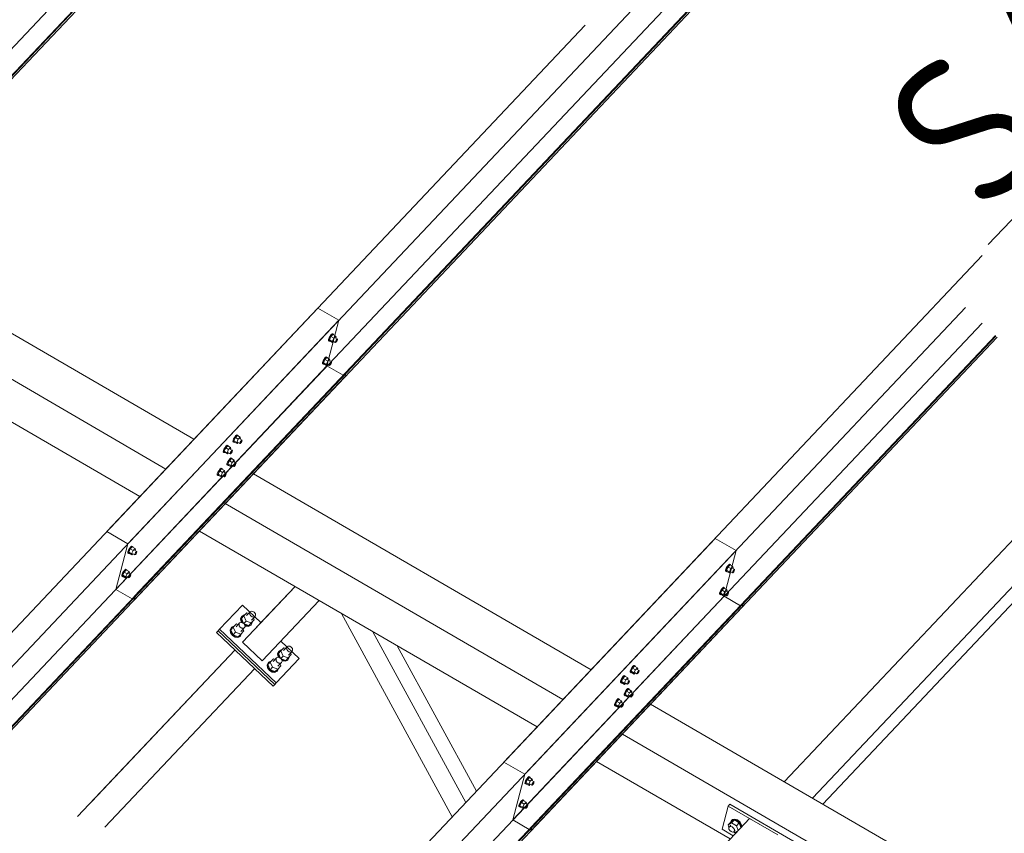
# Model space of a CAD drawing. Header units: millimetres. Extents: x -681 to 506, y -45 to 794.
# Tile 116 of 256: x -288 to -255, y 412 to 438. Entities that reach past the tile are written whole.
import ezdxf

# ---------------------------------------------------------------- set-up
doc = ezdxf.new("R2010")
doc.units = ezdxf.units.MM
doc.header["$LTSCALE"] = 0.6
doc.linetypes.add('XKITLINE00', pattern=[0])
for name, color, linetype, lineweight in [('Bolt', 7, 'Continuous', 0), ('Part', 2, 'Continuous', 0), ('PartMark', 3, 'Continuous', 0)]:
    doc.layers.add(name, color=color, linetype=linetype, lineweight=lineweight)
doc.styles.add('ISOCPEUR', font='ISOCPEUR.TTF')

msp = doc.modelspace()

# ---------------------------------------------------------------- linework, layer by layer
at = {"layer": 'Bolt', "color": 3, "linetype": 'XKITLINE00', "lineweight": 0}
for p, q in [((-277.446, 427.705), (-277.443, 427.741)), ((-277.446, 427.705), (-277.422, 427.692)), ((-277.422, 427.796), (-277.443, 427.741)), ((-277.388, 427.856), (-277.422, 427.796)), ((-277.422, 427.692), (-277.42, 427.727)), ((-277.406, 427.685), (-277.422, 427.692)), ((-277.42, 427.727), (-277.399, 427.782)), ((-277.363, 427.839), (-277.414, 427.733)), ((-277.321, 427.68), (-277.414, 427.733)), ((-277.414, 427.733), (-277.401, 427.695)), ((-277.396, 427.693), (-277.406, 427.685)), ((-277.401, 427.695), (-277.308, 427.641)), ((-277.399, 427.782), (-277.365, 427.842)), ((-277.35, 427.905), (-277.388, 427.856)), ((-277.365, 427.842), (-277.327, 427.891)), ((-277.3, 427.906), (-277.363, 427.839)), ((-277.271, 427.785), (-277.363, 427.839)), ((-277.319, 427.929), (-277.35, 427.905)), ((-277.327, 427.891), (-277.295, 427.916)), ((-277.321, 427.68), (-277.271, 427.785)), ((-277.321, 427.68), (-277.308, 427.641)), ((-277.302, 427.923), (-277.319, 427.929)), ((-277.308, 427.641), (-277.272, 427.68)), ((-277.302, 427.923), (-277.279, 427.909)), ((-277.3, 427.906), (-277.207, 427.852)), ((-277.295, 427.916), (-277.279, 427.909)), ((-277.294, 427.692), (-277.219, 427.649)), ((-277.279, 427.909), (-277.28, 427.894)), ((-277.207, 427.852), (-277.271, 427.785)), ((-277.222, 427.801), (-277.147, 427.758)), ((-277.219, 427.649), (-277.218, 427.667)), ((-277.218, 427.667), (-277.207, 427.694)), ((-277.195, 427.658), (-277.211, 427.646)), ((-277.194, 427.814), (-277.207, 427.852)), ((-277.207, 427.694), (-277.19, 427.724)), ((-277.205, 427.791), (-277.194, 427.814)), ((-277.176, 427.682), (-277.195, 427.658)), ((-277.19, 427.724), (-277.171, 427.749)), ((-277.159, 427.712), (-277.176, 427.682)), ((-277.171, 427.749), (-277.156, 427.761)), ((-277.149, 427.74), (-277.159, 427.712)), ((-277.156, 427.761), (-277.147, 427.758)), ((-277.147, 427.758), (-277.149, 427.74)), ((-277.211, 427.646), (-277.219, 427.649)), ((-277.619, 427.04), (-277.64, 426.985)), ((-277.585, 427.1), (-277.619, 427.04)), ((-277.617, 426.972), (-277.596, 427.027)), ((-277.561, 427.083), (-277.611, 426.978)), ((-277.596, 427.027), (-277.562, 427.087)), ((-277.548, 427.149), (-277.585, 427.1)), ((-277.562, 427.087), (-277.524, 427.136)), ((-277.498, 427.15), (-277.561, 427.083)), ((-277.468, 427.029), (-277.561, 427.083)), ((-277.516, 427.174), (-277.548, 427.149)), ((-277.524, 427.136), (-277.493, 427.16)), ((-277.518, 426.924), (-277.468, 427.029)), ((-277.5, 427.167), (-277.516, 427.174)), ((-277.5, 427.167), (-277.476, 427.154)), ((-277.498, 427.15), (-277.405, 427.096)), ((-277.493, 427.16), (-277.476, 427.154)), ((-277.476, 427.154), (-277.477, 427.138)), ((-277.405, 427.096), (-277.468, 427.029)), ((-277.419, 427.045), (-277.345, 427.002)), ((-277.392, 427.058), (-277.405, 427.096)), ((-277.403, 427.036), (-277.392, 427.058)), ((-277.643, 426.95), (-277.64, 426.985)), ((-277.643, 426.95), (-277.62, 426.936)), ((-277.62, 426.936), (-277.617, 426.972)), ((-277.603, 426.93), (-277.62, 426.936)), ((-277.518, 426.924), (-277.611, 426.978)), ((-277.611, 426.978), (-277.598, 426.94)), ((-277.594, 426.937), (-277.603, 426.93)), ((-277.598, 426.94), (-277.506, 426.886)), ((-277.518, 426.924), (-277.506, 426.886)), ((-277.506, 426.886), (-277.469, 426.924)), ((-277.491, 426.937), (-277.417, 426.893)), ((-277.417, 426.893), (-277.415, 426.911)), ((-277.408, 426.89), (-277.417, 426.893)), ((-277.415, 426.911), (-277.405, 426.939)), ((-277.393, 426.903), (-277.408, 426.89)), ((-277.405, 426.939), (-277.388, 426.969)), ((-277.374, 426.927), (-277.393, 426.903)), ((-277.388, 426.969), (-277.369, 426.993)), ((-277.357, 426.957), (-277.374, 426.927)), ((-277.369, 426.993), (-277.353, 427.005)), ((-277.346, 426.984), (-277.357, 426.957)), ((-277.353, 427.005), (-277.345, 427.002)), ((-277.345, 427.002), (-277.346, 426.984)), ((-280.573, 424.393), (-280.57, 424.428)), ((-280.549, 424.483), (-280.57, 424.428)), ((-280.515, 424.543), (-280.549, 424.483)), ((-280.547, 424.415), (-280.526, 424.47)), ((-280.49, 424.526), (-280.541, 424.421)), ((-280.526, 424.47), (-280.492, 424.53)), ((-280.477, 424.592), (-280.515, 424.543)), ((-280.492, 424.53), (-280.454, 424.579)), ((-280.427, 424.593), (-280.49, 424.526)), ((-280.398, 424.472), (-280.49, 424.526)), ((-280.446, 424.617), (-280.477, 424.592)), ((-280.454, 424.579), (-280.423, 424.603)), ((-280.448, 424.367), (-280.398, 424.472)), ((-280.429, 424.61), (-280.446, 424.617)), ((-280.429, 424.61), (-280.406, 424.597)), ((-280.427, 424.593), (-280.334, 424.539)), ((-280.423, 424.603), (-280.406, 424.597)), ((-280.406, 424.597), (-280.407, 424.582)), ((-280.334, 424.539), (-280.398, 424.472)), ((-280.349, 424.488), (-280.274, 424.445)), ((-280.321, 424.501), (-280.334, 424.539)), ((-280.332, 424.479), (-280.321, 424.501)), ((-280.317, 424.412), (-280.299, 424.436)), ((-280.299, 424.436), (-280.283, 424.449)), ((-280.276, 424.428), (-280.286, 424.4)), ((-280.283, 424.449), (-280.274, 424.445)), ((-280.274, 424.445), (-280.276, 424.428)), ((-280.866, 424.148), (-280.887, 424.092)), ((-280.832, 424.208), (-280.866, 424.148)), ((-280.864, 424.079), (-280.843, 424.134)), ((-280.807, 424.19), (-280.858, 424.085)), ((-280.843, 424.134), (-280.809, 424.194)), ((-280.794, 424.256), (-280.832, 424.208)), ((-280.809, 424.194), (-280.771, 424.243)), ((-280.744, 424.257), (-280.807, 424.19)), ((-280.715, 424.137), (-280.807, 424.19)), ((-280.763, 424.281), (-280.794, 424.256)), ((-280.771, 424.243), (-280.74, 424.267)), ((-280.765, 424.031), (-280.715, 424.137)), ((-280.746, 424.274), (-280.763, 424.281)), ((-280.746, 424.274), (-280.723, 424.261)), ((-280.744, 424.257), (-280.651, 424.204)), ((-280.74, 424.267), (-280.723, 424.261)), ((-280.723, 424.261), (-280.724, 424.246)), ((-280.651, 424.204), (-280.715, 424.137)), ((-280.666, 424.153), (-280.592, 424.11)), ((-280.638, 424.165), (-280.651, 424.204)), ((-280.649, 424.143), (-280.638, 424.165)), ((-280.616, 424.1), (-280.6, 424.113)), ((-280.6, 424.113), (-280.592, 424.11)), ((-280.592, 424.11), (-280.593, 424.092)), ((-280.573, 424.393), (-280.549, 424.379)), ((-280.549, 424.379), (-280.547, 424.415)), ((-280.533, 424.373), (-280.549, 424.379)), ((-280.448, 424.367), (-280.541, 424.421)), ((-280.541, 424.421), (-280.528, 424.383)), ((-280.523, 424.38), (-280.533, 424.373)), ((-280.528, 424.383), (-280.435, 424.329)), ((-280.448, 424.367), (-280.435, 424.329)), ((-280.435, 424.329), (-280.399, 424.367)), ((-280.421, 424.38), (-280.346, 424.337)), ((-280.346, 424.337), (-280.345, 424.354)), ((-280.338, 424.333), (-280.346, 424.337)), ((-280.345, 424.354), (-280.334, 424.382)), ((-280.322, 424.346), (-280.338, 424.333)), ((-280.334, 424.382), (-280.317, 424.412)), ((-280.303, 424.37), (-280.322, 424.346)), ((-280.286, 424.4), (-280.303, 424.37)), ((-280.89, 424.057), (-280.887, 424.092)), ((-280.89, 424.057), (-280.866, 424.043)), ((-280.866, 424.043), (-280.864, 424.079)), ((-280.85, 424.037), (-280.866, 424.043)), ((-280.765, 424.031), (-280.858, 424.085)), ((-280.858, 424.085), (-280.845, 424.047)), ((-280.84, 424.044), (-280.85, 424.037)), ((-280.845, 424.047), (-280.752, 423.993)), ((-280.765, 424.031), (-280.752, 423.993)), ((-280.752, 423.993), (-280.716, 424.031)), ((-280.712, 423.788), (-280.746, 423.728)), ((-280.738, 424.044), (-280.663, 424.001)), ((-280.675, 423.837), (-280.712, 423.788)), ((-280.689, 423.774), (-280.651, 423.823)), ((-280.625, 423.838), (-280.688, 423.771)), ((-280.643, 423.861), (-280.675, 423.837)), ((-280.663, 424.001), (-280.662, 424.018)), ((-280.655, 423.998), (-280.663, 424.001)), ((-280.662, 424.018), (-280.651, 424.046)), ((-280.639, 424.01), (-280.655, 423.998)), ((-280.651, 424.046), (-280.634, 424.076)), ((-280.651, 423.823), (-280.62, 423.848)), ((-280.627, 423.855), (-280.643, 423.861)), ((-280.62, 424.034), (-280.639, 424.01)), ((-280.634, 424.076), (-280.616, 424.1)), ((-280.627, 423.855), (-280.603, 423.841)), ((-280.625, 423.838), (-280.532, 423.784)), ((-280.603, 424.064), (-280.62, 424.034)), ((-280.62, 423.848), (-280.603, 423.841)), ((-280.603, 423.841), (-280.604, 423.826)), ((-280.593, 424.092), (-280.603, 424.064)), ((-280.532, 423.784), (-280.595, 423.717)), ((-280.519, 423.746), (-280.532, 423.784)), ((-280.992, 423.501), (-281.029, 423.452)), ((-281.006, 423.439), (-280.968, 423.487)), ((-280.942, 423.502), (-281.005, 423.435)), ((-280.96, 423.525), (-280.992, 423.501)), ((-280.968, 423.487), (-280.937, 423.512)), ((-280.944, 423.519), (-280.96, 423.525)), ((-280.944, 423.519), (-280.92, 423.505)), ((-280.942, 423.502), (-280.849, 423.448)), ((-280.937, 423.512), (-280.92, 423.505)), ((-280.92, 423.505), (-280.921, 423.49)), ((-280.77, 423.637), (-280.768, 423.673)), ((-280.77, 423.637), (-280.747, 423.624)), ((-280.746, 423.728), (-280.768, 423.673)), ((-280.747, 423.624), (-280.744, 423.659)), ((-280.73, 423.617), (-280.747, 423.624)), ((-280.744, 423.659), (-280.723, 423.714)), ((-280.688, 423.771), (-280.738, 423.666)), ((-280.645, 423.612), (-280.738, 423.666)), ((-280.738, 423.666), (-280.725, 423.627)), ((-280.721, 423.625), (-280.73, 423.617)), ((-280.725, 423.627), (-280.633, 423.573)), ((-280.723, 423.714), (-280.689, 423.774)), ((-280.595, 423.717), (-280.688, 423.771)), ((-280.645, 423.612), (-280.595, 423.717)), ((-280.645, 423.612), (-280.633, 423.573)), ((-280.633, 423.573), (-280.596, 423.612)), ((-280.618, 423.624), (-280.544, 423.581)), ((-280.546, 423.733), (-280.472, 423.69)), ((-280.544, 423.581), (-280.542, 423.599)), ((-280.535, 423.578), (-280.544, 423.581)), ((-280.542, 423.599), (-280.532, 423.626)), ((-280.52, 423.59), (-280.535, 423.578)), ((-280.532, 423.626), (-280.515, 423.656)), ((-280.53, 423.723), (-280.519, 423.746)), ((-280.501, 423.614), (-280.52, 423.59)), ((-280.515, 423.656), (-280.496, 423.681)), ((-280.484, 423.644), (-280.501, 423.614)), ((-280.496, 423.681), (-280.48, 423.693)), ((-280.473, 423.672), (-280.484, 423.644)), ((-280.48, 423.693), (-280.472, 423.69)), ((-280.472, 423.69), (-280.473, 423.672)), ((-281.087, 423.301), (-281.085, 423.337)), ((-281.087, 423.301), (-281.064, 423.288)), ((-281.063, 423.392), (-281.085, 423.337)), ((-281.064, 423.288), (-281.061, 423.323)), ((-281.047, 423.282), (-281.064, 423.288)), ((-281.029, 423.452), (-281.063, 423.392)), ((-281.061, 423.323), (-281.04, 423.379)), ((-281.005, 423.435), (-281.055, 423.33)), ((-280.962, 423.276), (-281.055, 423.33)), ((-281.055, 423.33), (-281.043, 423.291)), ((-281.038, 423.289), (-281.047, 423.282)), ((-281.043, 423.291), (-280.95, 423.237)), ((-281.04, 423.379), (-281.006, 423.439)), ((-280.912, 423.381), (-281.005, 423.435)), ((-280.962, 423.276), (-280.912, 423.381)), ((-280.962, 423.276), (-280.95, 423.237)), ((-280.95, 423.237), (-280.913, 423.276)), ((-280.935, 423.288), (-280.861, 423.245)), ((-280.849, 423.448), (-280.912, 423.381)), ((-280.863, 423.397), (-280.789, 423.354)), ((-280.861, 423.245), (-280.859, 423.263)), ((-280.852, 423.242), (-280.861, 423.245)), ((-280.859, 423.263), (-280.849, 423.291)), ((-280.837, 423.254), (-280.852, 423.242)), ((-280.836, 423.41), (-280.849, 423.448)), ((-280.849, 423.291), (-280.832, 423.321)), ((-280.847, 423.387), (-280.836, 423.41)), ((-280.818, 423.279), (-280.837, 423.254)), ((-280.832, 423.321), (-280.813, 423.345)), ((-280.801, 423.309), (-280.818, 423.279)), ((-280.813, 423.345), (-280.797, 423.357)), ((-280.79, 423.336), (-280.801, 423.309)), ((-280.797, 423.357), (-280.789, 423.354)), ((-280.789, 423.354), (-280.79, 423.336)), ((-283.959, 420.895), (-283.993, 420.835)), ((-283.97, 420.822), (-283.936, 420.882)), ((-283.921, 420.944), (-283.959, 420.895)), ((-283.936, 420.882), (-283.898, 420.93)), ((-283.871, 420.945), (-283.935, 420.878)), ((-283.89, 420.968), (-283.921, 420.944)), ((-283.898, 420.93), (-283.867, 420.955)), ((-283.873, 420.962), (-283.89, 420.968)), ((-283.873, 420.962), (-283.85, 420.949)), ((-283.871, 420.945), (-283.778, 420.891)), ((-283.867, 420.955), (-283.85, 420.949)), ((-283.85, 420.949), (-283.851, 420.933)), ((-283.778, 420.891), (-283.842, 420.824)), ((-283.766, 420.853), (-283.778, 420.891)), ((-284.017, 420.744), (-284.014, 420.78)), ((-284.017, 420.744), (-283.993, 420.731)), ((-283.993, 420.835), (-284.014, 420.78)), ((-283.993, 420.731), (-283.991, 420.767)), ((-283.977, 420.725), (-283.993, 420.731)), ((-283.991, 420.767), (-283.97, 420.822)), ((-283.935, 420.878), (-283.985, 420.773)), ((-283.892, 420.719), (-283.985, 420.773)), ((-283.985, 420.773), (-283.972, 420.735)), ((-283.968, 420.732), (-283.977, 420.725)), ((-283.972, 420.735), (-283.879, 420.681)), ((-283.842, 420.824), (-283.935, 420.878)), ((-283.892, 420.719), (-283.842, 420.824)), ((-283.892, 420.719), (-283.879, 420.681)), ((-283.879, 420.681), (-283.843, 420.719)), ((-283.865, 420.731), (-283.79, 420.688)), ((-283.793, 420.84), (-283.719, 420.797)), ((-283.79, 420.688), (-283.789, 420.706)), ((-283.782, 420.685), (-283.79, 420.688)), ((-283.789, 420.706), (-283.778, 420.734)), ((-283.766, 420.697), (-283.782, 420.685)), ((-283.778, 420.734), (-283.761, 420.764)), ((-283.776, 420.831), (-283.766, 420.853)), ((-283.747, 420.722), (-283.766, 420.697)), ((-283.761, 420.764), (-283.743, 420.788)), ((-283.73, 420.752), (-283.747, 420.722)), ((-283.743, 420.788), (-283.727, 420.8)), ((-283.72, 420.779), (-283.73, 420.752)), ((-283.727, 420.8), (-283.719, 420.797)), ((-283.719, 420.797), (-283.72, 420.779)), ((-264.414, 420.245), (-264.435, 420.189)), ((-264.38, 420.305), (-264.414, 420.245)), ((-264.355, 420.287), (-264.406, 420.182)), ((-264.391, 420.231), (-264.357, 420.291)), ((-264.342, 420.353), (-264.38, 420.305)), ((-264.357, 420.291), (-264.319, 420.34)), ((-264.292, 420.354), (-264.355, 420.287)), ((-264.262, 420.234), (-264.355, 420.287)), ((-264.311, 420.378), (-264.342, 420.353)), ((-264.319, 420.34), (-264.287, 420.364)), ((-264.294, 420.371), (-264.311, 420.378)), ((-264.294, 420.371), (-264.271, 420.358)), ((-264.292, 420.354), (-264.199, 420.3)), ((-264.287, 420.364), (-264.271, 420.358)), ((-264.271, 420.358), (-264.272, 420.343)), ((-264.199, 420.3), (-264.262, 420.234)), ((-264.214, 420.25), (-264.139, 420.206)), ((-264.186, 420.262), (-264.199, 420.3)), ((-264.197, 420.24), (-264.186, 420.262)), ((-284.214, 419.989), (-284.212, 420.024)), ((-284.214, 419.989), (-284.191, 419.975)), ((-284.19, 420.08), (-284.212, 420.024)), ((-284.191, 419.975), (-284.188, 420.011)), ((-284.174, 419.969), (-284.191, 419.975)), ((-284.156, 420.14), (-284.19, 420.08)), ((-284.188, 420.011), (-284.167, 420.066)), ((-284.132, 420.123), (-284.182, 420.017)), ((-284.09, 419.963), (-284.182, 420.017)), ((-284.182, 420.017), (-284.17, 419.979)), ((-284.165, 419.976), (-284.174, 419.969)), ((-284.17, 419.979), (-284.077, 419.925)), ((-284.167, 420.066), (-284.133, 420.126)), ((-284.119, 420.188), (-284.156, 420.14)), ((-284.133, 420.126), (-284.095, 420.175)), ((-284.069, 420.19), (-284.132, 420.123)), ((-284.039, 420.069), (-284.132, 420.123)), ((-284.087, 420.213), (-284.119, 420.188)), ((-284.095, 420.175), (-284.064, 420.199)), ((-284.09, 419.963), (-284.039, 420.069)), ((-284.09, 419.963), (-284.077, 419.925)), ((-284.071, 420.207), (-284.087, 420.213)), ((-284.077, 419.925), (-284.04, 419.963)), ((-284.071, 420.207), (-284.047, 420.193)), ((-284.069, 420.19), (-283.976, 420.136)), ((-284.064, 420.199), (-284.047, 420.193)), ((-284.062, 419.976), (-283.988, 419.933)), ((-284.047, 420.193), (-284.049, 420.178)), ((-283.976, 420.136), (-284.039, 420.069)), ((-283.99, 420.085), (-283.916, 420.042)), ((-283.988, 419.933), (-283.987, 419.951)), ((-283.979, 419.93), (-283.988, 419.933)), ((-283.987, 419.951), (-283.976, 419.978)), ((-283.964, 419.942), (-283.979, 419.93)), ((-283.963, 420.097), (-283.976, 420.136)), ((-283.976, 419.978), (-283.959, 420.008)), ((-283.974, 420.075), (-283.963, 420.097)), ((-283.945, 419.966), (-283.964, 419.942)), ((-283.959, 420.008), (-283.94, 420.033)), ((-283.928, 419.996), (-283.945, 419.966)), ((-283.94, 420.033), (-283.924, 420.045)), ((-283.917, 420.024), (-283.928, 419.996)), ((-283.924, 420.045), (-283.916, 420.042)), ((-283.916, 420.042), (-283.917, 420.024)), ((-264.437, 420.154), (-264.435, 420.189)), ((-264.437, 420.154), (-264.414, 420.14)), ((-264.414, 420.14), (-264.412, 420.176)), ((-264.398, 420.134), (-264.414, 420.14)), ((-264.412, 420.176), (-264.391, 420.231)), ((-264.313, 420.128), (-264.406, 420.182)), ((-264.406, 420.182), (-264.393, 420.144)), ((-264.388, 420.141), (-264.398, 420.134)), ((-264.393, 420.144), (-264.3, 420.09)), ((-264.313, 420.128), (-264.262, 420.234)), ((-264.313, 420.128), (-264.3, 420.09)), ((-264.3, 420.09), (-264.264, 420.128)), ((-264.285, 420.141), (-264.211, 420.098)), ((-264.211, 420.098), (-264.21, 420.115)), ((-264.203, 420.094), (-264.211, 420.098)), ((-264.21, 420.115), (-264.199, 420.143)), ((-264.187, 420.107), (-264.203, 420.094)), ((-264.199, 420.143), (-264.182, 420.173)), ((-264.168, 420.131), (-264.187, 420.107)), ((-264.182, 420.173), (-264.163, 420.197)), ((-264.151, 420.161), (-264.168, 420.131)), ((-264.163, 420.197), (-264.148, 420.21)), ((-264.141, 420.189), (-264.151, 420.161)), ((-264.148, 420.21), (-264.139, 420.206)), ((-264.139, 420.206), (-264.141, 420.189)), ((-264.54, 419.598), (-264.577, 419.549)), ((-264.49, 419.599), (-264.553, 419.532)), ((-264.508, 419.622), (-264.54, 419.598)), ((-264.516, 419.584), (-264.485, 419.609)), ((-264.491, 419.616), (-264.508, 419.622)), ((-264.491, 419.616), (-264.468, 419.602)), ((-264.49, 419.599), (-264.397, 419.545)), ((-264.485, 419.609), (-264.468, 419.602)), ((-264.468, 419.602), (-264.469, 419.587)), ((-264.635, 419.398), (-264.632, 419.434)), ((-264.635, 419.398), (-264.612, 419.385)), ((-264.611, 419.489), (-264.632, 419.434)), ((-264.612, 419.385), (-264.609, 419.42)), ((-264.595, 419.378), (-264.612, 419.385)), ((-264.577, 419.549), (-264.611, 419.489)), ((-264.609, 419.42), (-264.588, 419.476)), ((-264.553, 419.532), (-264.603, 419.427)), ((-264.51, 419.373), (-264.603, 419.427)), ((-264.603, 419.427), (-264.59, 419.388)), ((-264.586, 419.386), (-264.595, 419.378)), ((-264.59, 419.388), (-264.497, 419.334)), ((-264.588, 419.476), (-264.554, 419.536)), ((-264.554, 419.536), (-264.516, 419.584)), ((-264.46, 419.478), (-264.553, 419.532)), ((-264.51, 419.373), (-264.46, 419.478)), ((-264.51, 419.373), (-264.497, 419.334)), ((-264.497, 419.334), (-264.461, 419.373)), ((-264.483, 419.385), (-264.409, 419.342)), ((-264.397, 419.545), (-264.46, 419.478)), ((-264.411, 419.494), (-264.337, 419.451)), ((-264.409, 419.342), (-264.407, 419.36)), ((-264.4, 419.339), (-264.409, 419.342)), ((-264.407, 419.36), (-264.397, 419.387)), ((-264.385, 419.351), (-264.4, 419.339)), ((-264.384, 419.507), (-264.397, 419.545)), ((-264.397, 419.387), (-264.38, 419.417)), ((-264.395, 419.484), (-264.384, 419.507)), ((-264.366, 419.376), (-264.385, 419.351)), ((-264.38, 419.417), (-264.361, 419.442)), ((-264.349, 419.406), (-264.366, 419.376)), ((-264.361, 419.442), (-264.345, 419.454)), ((-264.338, 419.433), (-264.349, 419.406)), ((-264.345, 419.454), (-264.337, 419.451)), ((-264.337, 419.451), (-264.338, 419.433)), ((-280.289, 418.662), (-280.322, 418.586)), ((-280.307, 418.602), (-280.274, 418.678)), ((-280.295, 418.598), (-280.215, 418.683)), ((-280.289, 418.662), (-280.274, 418.678)), ((-280.274, 418.678), (-280.2, 418.715)), ((-280.115, 418.789), (-280.215, 418.683)), ((-280.215, 418.683), (-280.144, 418.515)), ((-280.2, 418.715), (-280.186, 418.714)), ((-280.125, 418.698), (-280.01, 418.819)), ((-280.058, 418.768), (-280.115, 418.789)), ((-280.028, 418.778), (-280.01, 418.819)), ((-280.02, 418.728), (-280.028, 418.778)), ((-279.987, 418.682), (-280.02, 418.728)), ((-280.01, 418.819), (-279.97, 418.839)), ((-279.939, 418.652), (-279.987, 418.682)), ((-279.97, 418.839), (-279.92, 418.834)), ((-279.963, 418.545), (-279.849, 418.667)), ((-279.888, 418.646), (-279.939, 418.652)), ((-279.92, 418.834), (-279.872, 418.804)), ((-279.849, 418.667), (-279.888, 418.646)), ((-279.872, 418.804), (-279.839, 418.758)), ((-279.831, 418.707), (-279.849, 418.667)), ((-279.839, 418.758), (-279.831, 418.707)), ((-280.653, 418.236), (-280.619, 418.311)), ((-280.641, 418.232), (-280.561, 418.316)), ((-280.634, 418.295), (-280.619, 418.311)), ((-280.619, 418.311), (-280.546, 418.349)), ((-280.461, 418.422), (-280.561, 418.316)), ((-280.561, 418.316), (-280.49, 418.149)), ((-280.546, 418.349), (-280.532, 418.347)), ((-280.471, 418.331), (-280.356, 418.453)), ((-280.404, 418.402), (-280.461, 418.422)), ((-280.374, 418.412), (-280.356, 418.453)), ((-280.365, 418.362), (-280.374, 418.412)), ((-280.333, 418.315), (-280.365, 418.362)), ((-280.356, 418.453), (-280.316, 418.473)), ((-280.285, 418.286), (-280.333, 418.315)), ((-280.322, 418.586), (-280.306, 418.493)), ((-280.316, 418.473), (-280.266, 418.468)), ((-280.309, 418.179), (-280.194, 418.3)), ((-280.291, 418.509), (-280.307, 418.602)), ((-280.306, 418.493), (-280.29, 418.47)), ((-280.23, 418.446), (-280.295, 418.598)), ((-280.259, 418.463), (-280.291, 418.509)), ((-280.266, 418.468), (-280.218, 418.438)), ((-280.194, 418.3), (-280.234, 418.28)), ((-280.218, 418.438), (-280.144, 418.515)), ((-280.218, 418.438), (-280.185, 418.391)), ((-280.209, 418.425), (-280.053, 418.369)), ((-280.176, 418.341), (-280.194, 418.3)), ((-280.19, 418.398), (-280.142, 418.368)), ((-280.185, 418.391), (-280.176, 418.341)), ((-280.181, 418.367), (-280.157, 418.352)), ((-280.157, 418.352), (-280.063, 418.342)), ((-280.144, 418.515), (-279.973, 418.454)), ((-280.048, 418.358), (-280.142, 418.368)), ((-280.063, 418.342), (-279.99, 418.38)), ((-280.053, 418.369), (-279.973, 418.454)), ((-279.975, 418.395), (-280.048, 418.358)), ((-279.99, 418.38), (-279.975, 418.395)), ((-279.941, 418.471), (-279.975, 418.395)), ((-279.973, 418.454), (-279.873, 418.56)), ((-279.944, 418.485), (-279.941, 418.471)), ((-279.873, 418.56), (-279.897, 418.615)), ((-280.634, 418.295), (-280.668, 418.22)), ((-280.668, 418.22), (-280.652, 418.127)), ((-280.637, 418.143), (-280.653, 418.236)), ((-280.652, 418.127), (-280.592, 418.041)), ((-280.57, 418.064), (-280.641, 418.232)), ((-280.577, 418.057), (-280.637, 418.143)), ((-280.592, 418.041), (-280.503, 417.986)), ((-280.488, 418.002), (-280.577, 418.057)), ((-280.49, 418.149), (-280.57, 418.064)), ((-280.57, 418.064), (-280.399, 418.003)), ((-280.503, 417.986), (-280.409, 417.976)), ((-280.49, 418.149), (-280.319, 418.088)), ((-280.394, 417.992), (-280.488, 418.002)), ((-280.409, 417.976), (-280.336, 418.013)), ((-280.399, 418.003), (-280.319, 418.088)), ((-280.321, 418.029), (-280.394, 417.992)), ((-280.336, 418.013), (-280.321, 418.029)), ((-280.287, 418.104), (-280.321, 418.029)), ((-280.319, 418.088), (-280.219, 418.193)), ((-280.29, 418.118), (-280.287, 418.104)), ((-280.234, 418.28), (-280.285, 418.286)), ((-280.219, 418.193), (-280.243, 418.249)), ((-278.913, 417.553), (-278.798, 417.675)), ((-278.816, 417.634), (-278.798, 417.675)), ((-278.798, 417.675), (-278.759, 417.695)), ((-278.759, 417.695), (-278.708, 417.69)), ((-278.708, 417.69), (-278.66, 417.66)), ((-278.66, 417.66), (-278.627, 417.613)), ((-279.077, 417.518), (-279.11, 417.442)), ((-279.11, 417.442), (-279.094, 417.349)), ((-279.095, 417.458), (-279.062, 417.533)), ((-279.079, 417.365), (-279.095, 417.458)), ((-279.094, 417.349), (-279.078, 417.326)), ((-279.083, 417.454), (-279.003, 417.539)), ((-279.018, 417.301), (-279.083, 417.454)), ((-279.047, 417.319), (-279.079, 417.365)), ((-279.077, 417.518), (-279.062, 417.533)), ((-279.062, 417.533), (-278.988, 417.571)), ((-279.006, 417.293), (-278.932, 417.371)), ((-278.904, 417.644), (-279.003, 417.539)), ((-279.003, 417.539), (-278.932, 417.371)), ((-278.988, 417.571), (-278.974, 417.57)), ((-278.932, 417.371), (-278.761, 417.31)), ((-278.847, 417.624), (-278.904, 417.644)), ((-278.808, 417.584), (-278.816, 417.634)), ((-278.775, 417.538), (-278.808, 417.584)), ((-278.727, 417.508), (-278.775, 417.538)), ((-278.761, 417.31), (-278.661, 417.415)), ((-278.752, 417.401), (-278.637, 417.522)), ((-278.732, 417.341), (-278.73, 417.327)), ((-278.676, 417.502), (-278.727, 417.508)), ((-278.661, 417.415), (-278.685, 417.471)), ((-278.637, 417.522), (-278.676, 417.502)), ((-278.619, 417.563), (-278.637, 417.522)), ((-278.627, 417.613), (-278.619, 417.563)), ((-279.423, 417.151), (-279.456, 417.076)), ((-279.456, 417.076), (-279.44, 416.983)), ((-279.441, 417.092), (-279.408, 417.167)), ((-279.425, 416.999), (-279.441, 417.092)), ((-279.429, 417.088), (-279.349, 417.172)), ((-279.358, 416.92), (-279.429, 417.088)), ((-279.423, 417.151), (-279.408, 417.167)), ((-279.408, 417.167), (-279.334, 417.205)), ((-279.249, 417.278), (-279.349, 417.172)), ((-279.349, 417.172), (-279.278, 417.005)), ((-279.334, 417.205), (-279.32, 417.203)), ((-279.259, 417.187), (-279.144, 417.309)), ((-279.192, 417.257), (-279.249, 417.278)), ((-279.162, 417.268), (-279.144, 417.309)), ((-279.154, 417.218), (-279.162, 417.268)), ((-279.121, 417.171), (-279.154, 417.218)), ((-279.144, 417.309), (-279.104, 417.329)), ((-279.073, 417.141), (-279.121, 417.171)), ((-279.107, 416.943), (-279.007, 417.049)), ((-279.104, 417.329), (-279.054, 417.323)), ((-279.097, 417.034), (-278.983, 417.156)), ((-279.022, 417.136), (-279.073, 417.141)), ((-279.054, 417.323), (-279.006, 417.293)), ((-279.007, 417.049), (-279.031, 417.105)), ((-278.983, 417.156), (-279.022, 417.136)), ((-279.006, 417.293), (-278.973, 417.247)), ((-278.997, 417.281), (-278.841, 417.225)), ((-278.965, 417.197), (-278.983, 417.156)), ((-278.978, 417.254), (-278.93, 417.224)), ((-278.973, 417.247), (-278.965, 417.197)), ((-278.969, 417.223), (-278.945, 417.208)), ((-278.945, 417.208), (-278.851, 417.198)), ((-278.836, 417.214), (-278.93, 417.224)), ((-278.851, 417.198), (-278.778, 417.235)), ((-278.841, 417.225), (-278.761, 417.31)), ((-278.763, 417.251), (-278.836, 417.214)), ((-278.778, 417.235), (-278.763, 417.251)), ((-278.73, 417.327), (-278.763, 417.251)), ((-267.469, 417.041), (-267.507, 416.992)), ((-267.484, 416.979), (-267.446, 417.027)), ((-267.419, 417.042), (-267.482, 416.975)), ((-267.438, 417.065), (-267.469, 417.041)), ((-267.446, 417.027), (-267.414, 417.052)), ((-267.421, 417.059), (-267.438, 417.065)), ((-267.421, 417.059), (-267.398, 417.046)), ((-267.419, 417.042), (-267.326, 416.988)), ((-267.414, 417.052), (-267.398, 417.046)), ((-267.398, 417.046), (-267.399, 417.03)), ((-279.44, 416.983), (-279.38, 416.897)), ((-279.365, 416.913), (-279.425, 416.999)), ((-279.38, 416.897), (-279.291, 416.842)), ((-279.276, 416.858), (-279.365, 416.913)), ((-279.278, 417.005), (-279.358, 416.92)), ((-279.358, 416.92), (-279.187, 416.859)), ((-279.291, 416.842), (-279.197, 416.831)), ((-279.278, 417.005), (-279.107, 416.943)), ((-279.182, 416.847), (-279.276, 416.858)), ((-279.197, 416.831), (-279.124, 416.869)), ((-279.187, 416.859), (-279.107, 416.943)), ((-279.109, 416.885), (-279.182, 416.847)), ((-279.124, 416.869), (-279.109, 416.885)), ((-279.075, 416.96), (-279.109, 416.885)), ((-279.078, 416.974), (-279.075, 416.96)), ((-267.786, 416.705), (-267.824, 416.656)), ((-267.801, 416.643), (-267.763, 416.692)), ((-267.736, 416.706), (-267.799, 416.639)), ((-267.755, 416.73), (-267.786, 416.705)), ((-267.763, 416.692), (-267.731, 416.716)), ((-267.738, 416.723), (-267.755, 416.73)), ((-267.738, 416.723), (-267.715, 416.71)), ((-267.736, 416.706), (-267.643, 416.652)), ((-267.731, 416.716), (-267.715, 416.71)), ((-267.715, 416.71), (-267.716, 416.694)), ((-267.565, 416.841), (-267.562, 416.877)), ((-267.565, 416.841), (-267.541, 416.828)), ((-267.541, 416.932), (-267.562, 416.877)), ((-267.507, 416.992), (-267.541, 416.932)), ((-267.541, 416.828), (-267.539, 416.863)), ((-267.525, 416.822), (-267.541, 416.828)), ((-267.539, 416.863), (-267.518, 416.919)), ((-267.482, 416.975), (-267.533, 416.87)), ((-267.44, 416.816), (-267.533, 416.87)), ((-267.533, 416.87), (-267.52, 416.831)), ((-267.515, 416.829), (-267.525, 416.822)), ((-267.52, 416.831), (-267.427, 416.778)), ((-267.518, 416.919), (-267.484, 416.979)), ((-267.39, 416.921), (-267.482, 416.975)), ((-267.44, 416.816), (-267.39, 416.921)), ((-267.44, 416.816), (-267.427, 416.778)), ((-267.427, 416.778), (-267.391, 416.816)), ((-267.413, 416.828), (-267.338, 416.785)), ((-267.326, 416.988), (-267.39, 416.921)), ((-267.341, 416.937), (-267.266, 416.894)), ((-267.338, 416.785), (-267.337, 416.803)), ((-267.33, 416.782), (-267.338, 416.785)), ((-267.337, 416.803), (-267.326, 416.831)), ((-267.314, 416.794), (-267.33, 416.782)), ((-267.313, 416.95), (-267.326, 416.988)), ((-267.326, 416.831), (-267.309, 416.861)), ((-267.324, 416.927), (-267.313, 416.95)), ((-267.295, 416.819), (-267.314, 416.794)), ((-267.309, 416.861), (-267.29, 416.885)), ((-267.278, 416.849), (-267.295, 416.819)), ((-267.29, 416.885), (-267.275, 416.897)), ((-267.268, 416.876), (-267.278, 416.849)), ((-267.275, 416.897), (-267.266, 416.894)), ((-267.266, 416.894), (-267.268, 416.876)), ((-267.882, 416.506), (-267.879, 416.541)), ((-267.882, 416.506), (-267.858, 416.492)), ((-267.858, 416.596), (-267.879, 416.541)), ((-267.824, 416.656), (-267.858, 416.596)), ((-267.858, 416.492), (-267.856, 416.528)), ((-267.842, 416.486), (-267.858, 416.492)), ((-267.856, 416.528), (-267.835, 416.583)), ((-267.799, 416.639), (-267.85, 416.534)), ((-267.757, 416.48), (-267.85, 416.534)), ((-267.85, 416.534), (-267.837, 416.496)), ((-267.832, 416.493), (-267.842, 416.486)), ((-267.837, 416.496), (-267.744, 416.442)), ((-267.835, 416.583), (-267.801, 416.643)), ((-267.707, 416.585), (-267.799, 416.639)), ((-267.757, 416.48), (-267.707, 416.585)), ((-267.757, 416.48), (-267.744, 416.442)), ((-267.744, 416.442), (-267.708, 416.48)), ((-267.73, 416.493), (-267.655, 416.449)), ((-267.643, 416.652), (-267.707, 416.585)), ((-267.658, 416.601), (-267.583, 416.558)), ((-267.655, 416.449), (-267.654, 416.467)), ((-267.647, 416.446), (-267.655, 416.449)), ((-267.654, 416.467), (-267.643, 416.495)), ((-267.631, 416.458), (-267.647, 416.446)), ((-267.63, 416.614), (-267.643, 416.652)), ((-267.643, 416.495), (-267.626, 416.525)), ((-267.641, 416.592), (-267.63, 416.614)), ((-267.612, 416.483), (-267.631, 416.458)), ((-267.626, 416.525), (-267.607, 416.549)), ((-267.595, 416.513), (-267.612, 416.483)), ((-267.607, 416.549), (-267.592, 416.561)), ((-267.585, 416.54), (-267.595, 416.513)), ((-267.592, 416.561), (-267.583, 416.558)), ((-267.583, 416.558), (-267.585, 416.54)), ((-267.762, 416.086), (-267.759, 416.121)), ((-267.762, 416.086), (-267.739, 416.072)), ((-267.738, 416.177), (-267.759, 416.121)), ((-267.739, 416.072), (-267.736, 416.108)), ((-267.722, 416.066), (-267.739, 416.072)), ((-267.704, 416.237), (-267.738, 416.177)), ((-267.736, 416.108), (-267.715, 416.163)), ((-267.68, 416.219), (-267.73, 416.114)), ((-267.637, 416.06), (-267.73, 416.114)), ((-267.73, 416.114), (-267.717, 416.076)), ((-267.713, 416.073), (-267.722, 416.066)), ((-267.717, 416.076), (-267.625, 416.022)), ((-267.715, 416.163), (-267.681, 416.223)), ((-267.667, 416.285), (-267.704, 416.237)), ((-267.681, 416.223), (-267.643, 416.272)), ((-267.617, 416.286), (-267.68, 416.219)), ((-267.587, 416.166), (-267.68, 416.219)), ((-267.635, 416.31), (-267.667, 416.285)), ((-267.643, 416.272), (-267.612, 416.296)), ((-267.637, 416.06), (-267.587, 416.166)), ((-267.637, 416.06), (-267.625, 416.022)), ((-267.619, 416.303), (-267.635, 416.31)), ((-267.625, 416.022), (-267.588, 416.06)), ((-267.619, 416.303), (-267.595, 416.29)), ((-267.617, 416.286), (-267.524, 416.233)), ((-267.612, 416.296), (-267.595, 416.29)), ((-267.61, 416.073), (-267.536, 416.03)), ((-267.595, 416.29), (-267.596, 416.275)), ((-267.524, 416.233), (-267.587, 416.166)), ((-267.538, 416.182), (-267.464, 416.139)), ((-267.536, 416.03), (-267.534, 416.047)), ((-267.534, 416.047), (-267.524, 416.075)), ((-267.511, 416.194), (-267.524, 416.233)), ((-267.524, 416.075), (-267.507, 416.105)), ((-267.522, 416.172), (-267.511, 416.194)), ((-267.493, 416.063), (-267.512, 416.039)), ((-267.507, 416.105), (-267.488, 416.129)), ((-267.476, 416.093), (-267.493, 416.063)), ((-267.488, 416.129), (-267.472, 416.142)), ((-267.465, 416.121), (-267.476, 416.093)), ((-267.472, 416.142), (-267.464, 416.139)), ((-267.464, 416.139), (-267.465, 416.121)), ((-268.079, 415.75), (-268.076, 415.786)), ((-268.079, 415.75), (-268.056, 415.737)), ((-268.055, 415.841), (-268.076, 415.786)), ((-268.056, 415.737), (-268.053, 415.772)), ((-268.039, 415.73), (-268.056, 415.737)), ((-268.021, 415.901), (-268.055, 415.841)), ((-268.053, 415.772), (-268.032, 415.827)), ((-267.997, 415.884), (-268.047, 415.778)), ((-267.954, 415.724), (-268.047, 415.778)), ((-268.047, 415.778), (-268.034, 415.74)), ((-268.03, 415.737), (-268.039, 415.73)), ((-268.034, 415.74), (-267.942, 415.686)), ((-268.032, 415.827), (-267.998, 415.887)), ((-267.984, 415.95), (-268.021, 415.901)), ((-267.998, 415.887), (-267.96, 415.936)), ((-267.934, 415.951), (-267.997, 415.884)), ((-267.904, 415.83), (-267.997, 415.884)), ((-267.952, 415.974), (-267.984, 415.95)), ((-267.96, 415.936), (-267.929, 415.961)), ((-267.954, 415.724), (-267.904, 415.83)), ((-267.954, 415.724), (-267.942, 415.686)), ((-267.936, 415.968), (-267.952, 415.974)), ((-267.942, 415.686), (-267.905, 415.724)), ((-267.936, 415.968), (-267.912, 415.954)), ((-267.934, 415.951), (-267.841, 415.897)), ((-267.929, 415.961), (-267.912, 415.954)), ((-267.927, 415.737), (-267.853, 415.694)), ((-267.912, 415.954), (-267.913, 415.939)), ((-267.841, 415.897), (-267.904, 415.83)), ((-267.855, 415.846), (-267.781, 415.803)), ((-267.851, 415.712), (-267.841, 415.739)), ((-267.828, 415.858), (-267.841, 415.897)), ((-267.841, 415.739), (-267.824, 415.769)), ((-267.839, 415.836), (-267.828, 415.858)), ((-267.81, 415.727), (-267.829, 415.703)), ((-267.824, 415.769), (-267.805, 415.794)), ((-267.793, 415.757), (-267.81, 415.727)), ((-267.805, 415.794), (-267.789, 415.806)), ((-267.782, 415.785), (-267.793, 415.757)), ((-267.789, 415.806), (-267.781, 415.803)), ((-267.781, 415.803), (-267.782, 415.785)), ((-267.527, 416.027), (-267.536, 416.03)), ((-267.512, 416.039), (-267.527, 416.027)), ((-267.853, 415.694), (-267.851, 415.712)), ((-267.844, 415.691), (-267.853, 415.694)), ((-267.829, 415.703), (-267.844, 415.691)), ((-271.009, 413.193), (-271.006, 413.229)), ((-271.009, 413.193), (-270.985, 413.18)), ((-270.985, 413.284), (-271.006, 413.229)), ((-270.951, 413.344), (-270.985, 413.284)), ((-270.985, 413.18), (-270.983, 413.215)), ((-270.969, 413.173), (-270.985, 413.18)), ((-270.983, 413.215), (-270.962, 413.27)), ((-270.926, 413.327), (-270.977, 413.222)), ((-270.884, 413.168), (-270.977, 413.222)), ((-270.977, 413.222), (-270.964, 413.183)), ((-270.959, 413.181), (-270.969, 413.173)), ((-270.964, 413.183), (-270.871, 413.129)), ((-270.962, 413.27), (-270.928, 413.33)), ((-270.913, 413.393), (-270.951, 413.344)), ((-270.928, 413.33), (-270.89, 413.379)), ((-270.863, 413.394), (-270.926, 413.327)), ((-270.834, 413.273), (-270.926, 413.327)), ((-270.882, 413.417), (-270.913, 413.393)), ((-270.89, 413.379), (-270.859, 413.404)), ((-270.884, 413.168), (-270.834, 413.273)), ((-270.884, 413.168), (-270.871, 413.129)), ((-270.865, 413.411), (-270.882, 413.417)), ((-270.871, 413.129), (-270.835, 413.168)), ((-270.865, 413.411), (-270.842, 413.397)), ((-270.863, 413.394), (-270.77, 413.34)), ((-270.859, 413.404), (-270.842, 413.397)), ((-270.857, 413.18), (-270.782, 413.137)), ((-270.842, 413.397), (-270.843, 413.382)), ((-270.77, 413.34), (-270.834, 413.273)), ((-270.785, 413.289), (-270.711, 413.246)), ((-270.782, 413.137), (-270.781, 413.155)), ((-270.781, 413.155), (-270.77, 413.182)), ((-270.758, 413.146), (-270.774, 413.134)), ((-270.757, 413.302), (-270.77, 413.34)), ((-270.77, 413.182), (-270.753, 413.212)), ((-270.768, 413.279), (-270.757, 413.302)), ((-270.739, 413.17), (-270.758, 413.146)), ((-270.753, 413.212), (-270.735, 413.237)), ((-270.722, 413.2), (-270.739, 413.17)), ((-270.735, 413.237), (-270.719, 413.249)), ((-270.712, 413.228), (-270.722, 413.2)), ((-270.719, 413.249), (-270.711, 413.246)), ((-270.711, 413.246), (-270.712, 413.228)), ((-270.774, 413.134), (-270.782, 413.137)), ((-271.182, 412.528), (-271.204, 412.473)), ((-271.148, 412.588), (-271.182, 412.528)), ((-271.18, 412.46), (-271.159, 412.515)), ((-271.124, 412.571), (-271.174, 412.466)), ((-271.159, 412.515), (-271.125, 412.575)), ((-271.111, 412.637), (-271.148, 412.588)), ((-271.125, 412.575), (-271.087, 412.624)), ((-271.061, 412.638), (-271.124, 412.571)), ((-271.031, 412.517), (-271.124, 412.571)), ((-271.079, 412.662), (-271.111, 412.637)), ((-271.087, 412.624), (-271.056, 412.648)), ((-271.081, 412.412), (-271.031, 412.517)), ((-271.063, 412.655), (-271.079, 412.662)), ((-271.063, 412.655), (-271.039, 412.642)), ((-271.061, 412.638), (-270.968, 412.584)), ((-271.056, 412.648), (-271.039, 412.642)), ((-271.039, 412.642), (-271.04, 412.626)), ((-270.968, 412.584), (-271.031, 412.517)), ((-270.982, 412.533), (-270.908, 412.49)), ((-270.955, 412.546), (-270.968, 412.584)), ((-270.966, 412.524), (-270.955, 412.546)), ((-271.206, 412.438), (-271.204, 412.473)), ((-271.206, 412.438), (-271.183, 412.424)), ((-271.183, 412.424), (-271.18, 412.46)), ((-271.166, 412.418), (-271.183, 412.424)), ((-271.081, 412.412), (-271.174, 412.466)), ((-271.174, 412.466), (-271.162, 412.428)), ((-271.157, 412.425), (-271.166, 412.418)), ((-271.162, 412.428), (-271.069, 412.374)), ((-271.081, 412.412), (-271.069, 412.374)), ((-271.069, 412.374), (-271.032, 412.412)), ((-271.054, 412.425), (-270.98, 412.381)), ((-270.98, 412.381), (-270.978, 412.399)), ((-270.971, 412.378), (-270.98, 412.381)), ((-270.978, 412.399), (-270.968, 412.427)), ((-270.956, 412.391), (-270.971, 412.378)), ((-270.968, 412.427), (-270.951, 412.457)), ((-270.937, 412.415), (-270.956, 412.391)), ((-270.951, 412.457), (-270.932, 412.481)), ((-270.92, 412.445), (-270.937, 412.415)), ((-270.932, 412.481), (-270.916, 412.493)), ((-270.909, 412.473), (-270.92, 412.445)), ((-270.916, 412.493), (-270.908, 412.49)), ((-270.908, 412.49), (-270.909, 412.473)), ((-264.35, 411.834), (-264.258, 411.932)), ((-264.35, 411.834), (-264.24, 411.901)), ((-264.269, 411.938), (-264.227, 411.995)), ((-264.268, 411.922), (-264.269, 411.938)), ((-264.148, 411.999), (-264.258, 411.932)), ((-264.24, 411.901), (-264.148, 411.999)), ((-264.079, 411.808), (-264.24, 411.901)), ((-264.227, 411.995), (-264.21, 412.013)), ((-264.227, 411.995), (-264.151, 412.01)), ((-264.134, 412.028), (-264.21, 412.013)), ((-264.151, 412.01), (-264.06, 411.978)), ((-263.987, 411.905), (-264.148, 411.999)), ((-264.043, 411.997), (-264.134, 412.028)), ((-264.079, 411.808), (-263.987, 411.905)), ((-264.06, 411.978), (-263.979, 411.91)), ((-263.962, 411.928), (-264.043, 411.997)), ((-263.936, 411.746), (-263.987, 411.905)), ((-263.979, 411.91), (-263.93, 411.822)), ((-263.912, 411.84), (-263.962, 411.928)), ((-264.324, 411.752), (-264.35, 411.834)), ((-264.328, 411.746), (-264.306, 411.777)), ((-264.325, 411.701), (-264.328, 411.746)), ((-264.299, 411.654), (-264.325, 411.701)), ((-264.306, 411.777), (-264.26, 411.825)), ((-264.306, 411.777), (-264.265, 411.785)), ((-264.255, 411.617), (-264.299, 411.654)), ((-264.265, 411.785), (-264.215, 411.768)), ((-264.206, 411.6), (-264.255, 411.617)), ((-264.215, 411.768), (-264.172, 411.731)), ((-264.165, 411.608), (-264.206, 411.6)), ((-264.179, 411.605), (-264.138, 411.581)), ((-264.172, 411.731), (-264.145, 411.683)), ((-264.165, 411.608), (-264.118, 411.656)), ((-264.142, 411.638), (-264.165, 411.608)), ((-264.145, 411.683), (-264.142, 411.638)), ((-264.138, 411.581), (-264.03, 411.646)), ((-264.028, 411.648), (-264.079, 411.808)), ((-263.93, 411.822), (-263.926, 411.757)), ((-263.909, 411.775), (-263.912, 411.84))]:
    msp.add_line(p, q, dxfattribs=at)
at = {"layer": 'Part', "color": 2, "linetype": 'XKITLINE00', "lineweight": 0}
for p, q in [((-258.222, 468.623), (-297.418, 427.103)), ((-257.62, 468.387), (-296.816, 426.867)), ((-257.602, 468.376), (-296.798, 426.856)), ((-296.827, 426.743), (-257.631, 468.263)), ((-284.019, 421.048), (-244.823, 462.568)), ((-245.214, 461.072), (-284.41, 419.552)), ((-283.819, 419.192), (-244.623, 460.711)), ((-244.612, 460.836), (-283.808, 419.316)), ((-244.594, 460.825), (-283.79, 419.305)), ((-269.04, 438.043), (-284.707, 421.447)), ((-292.908, 430.895), (-281.848, 424.475)), ((-256.032, 430.491), (-271.699, 413.896)), ((-293.83, 429.918), (-282.771, 423.498)), ((-294.679, 429.019), (-283.62, 422.598)), ((-277.79, 428.774), (-293.457, 412.178)), ((-277.79, 428.774), (-277.102, 428.375)), ((-271.011, 413.497), (-256.574, 428.79)), ((-308.716, 394.887), (-277.102, 428.375)), ((-277.102, 428.375), (-277.493, 426.879)), ((-256.034, 428.28), (-271.402, 412.001)), ((-270.811, 411.64), (-255.541, 427.816)), ((-255.597, 427.869), (-270.8, 411.764)), ((-255.582, 427.854), (-270.782, 411.754)), ((-261.586, 412.712), (-247.733, 427.386)), ((-261.253, 412.519), (-247.46, 427.129)), ((-277.493, 426.879), (-308.056, 394.504)), ((-276.96, 426.57), (-277.493, 426.879)), ((-276.891, 426.643), (-307.523, 394.195)), ((-276.873, 426.632), (-307.505, 394.184)), ((-307.455, 394.155), (-276.902, 426.519)), ((-276.902, 426.519), (-276.873, 426.632)), ((-276.873, 426.632), (-276.891, 426.643)), ((-262.515, 413.251), (-251.959, 424.433)), ((-279.9, 423.344), (-268.84, 416.923)), ((-280.822, 422.367), (-269.763, 415.947)), ((-284.707, 421.447), (-284.019, 421.048)), ((-281.671, 421.467), (-270.612, 415.047)), ((-264.782, 421.223), (-280.449, 404.627)), ((-264.782, 421.223), (-264.094, 420.824)), ((-284.019, 421.048), (-284.41, 419.552)), ((-278.926, 405.113), (-264.094, 420.824)), ((-264.094, 420.824), (-264.485, 419.328)), ((-280.26, 417.826), (-278.539, 419.649)), ((-279.799, 418.315), (-278.539, 419.649)), ((-284.41, 419.552), (-283.877, 419.243)), ((-283.79, 419.305), (-283.819, 419.192)), ((-283.808, 419.316), (-283.79, 419.305)), ((-264.485, 419.328), (-278.386, 404.603)), ((-263.952, 419.018), (-264.485, 419.328)), ((-280.261, 419.04), (-281.01, 418.246)), ((-280.261, 419.04), (-279.655, 418.467)), ((-277.749, 419.19), (-279.614, 417.216)), ((-263.883, 419.091), (-277.95, 404.191)), ((-263.865, 419.081), (-277.935, 404.177)), ((-277.894, 404.138), (-263.894, 418.967)), ((-263.894, 418.967), (-263.865, 419.081)), ((-263.865, 419.081), (-263.883, 419.091)), ((-273.393, 412.101), (-277.017, 418.765)), ((-281.06, 418.193), (-281.11, 418.14)), ((-281.11, 418.14), (-279.252, 416.386)), ((-281.01, 418.246), (-281.06, 418.193)), ((-281.06, 418.193), (-279.202, 416.438)), ((-281.06, 418.193), (-279.202, 416.438)), ((-281.01, 418.246), (-279.152, 416.491)), ((-272.946, 412.574), (-275.988, 418.168)), ((-279.614, 417.216), (-280.26, 417.826)), ((-279.008, 417.857), (-278.402, 417.285)), ((-272.6, 412.941), (-275.191, 417.706)), ((-285.661, 412.107), (-280.504, 417.568)), ((-285.2, 412.596), (-280.504, 417.568)), ((-279.152, 416.491), (-278.402, 417.285)), ((-284.767, 411.759), (-279.858, 416.958)), ((-279.202, 416.438), (-279.252, 416.386)), ((-279.202, 416.438), (-279.152, 416.491)), ((-266.892, 415.792), (-255.832, 409.372)), ((-267.814, 414.815), (-256.755, 408.395)), ((-271.699, 413.896), (-271.011, 413.497)), ((-268.663, 413.916), (-264.286, 411.375)), ((-271.011, 413.497), (-271.402, 412.001)), ((-264.295, 412.512), (-264.352, 412.45)), ((-261.972, 411.163), (-264.295, 412.512)), ((-264.55, 411.695), (-264.352, 412.45)), ((-264.352, 412.45), (-262.725, 411.506)), ((-274.311, 400.756), (-263.654, 412.045)), ((-271.402, 412.001), (-270.869, 411.691)), ((-262.724, 411.506), (-263.654, 412.045)), ((-270.782, 411.754), (-270.811, 411.64)), ((-270.8, 411.764), (-270.782, 411.754)), ((-264.55, 411.695), (-264.184, 411.483))]:
    msp.add_line(p, q, dxfattribs=at)
at = {"layer": 'PartMark', "color": 1, "linetype": 'XKITLINE00', "lineweight": 0}
msp.add_line((-255.83, 430.851), (-248.517, 438.598), dxfattribs=at)

# ---------------------------------------------------------------- texts
at = {"layer": 'PartMark', "color": 1, "style": 'ISOCPEUR', "width": 0.85}
msp.add_text('S/5', height=5, rotation=46.6502, dxfattribs=at).set_placement((-255.854, 431.699))

doc.saveas('drawing.dxf')
